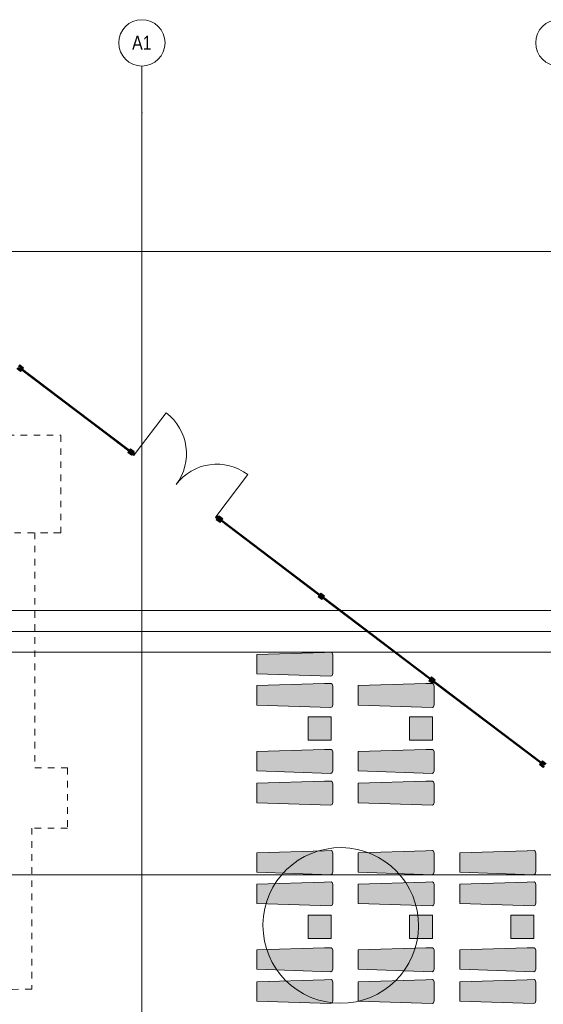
# Model space of a CAD drawing. Header units: millimetres. Extents: x -14761 to 157739, y -22400 to 107990.
# Tile 35 of 256: x 6361 to 17665, y 72955 to 94200. Entities that reach past the tile are written whole.
import ezdxf

# ---------------------------------------------------------------- set-up
doc = ezdxf.new("R2010")
doc.units = ezdxf.units.MM
doc.header["$MEASUREMENT"] = 0
doc.linetypes.add('Wipeout_Contour', pattern=[1000, 0, -1000])
doc.linetypes.add('короткая штриховая', pattern=[282.22222222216, 141.11111111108, -141.11111111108])
for name, color, linetype in [('Интерьер - лежаки 2', 7, 'Continuous'), ('Интерьер - Мебель', 7, 'Continuous'), ('Местность - Забор', 7, 'Continuous'), ('Элемент Модели - Оси', 7, 'Continuous')]:
    doc.layers.add(name, color=color, linetype=linetype)
doc.styles.add('СГЕНЕРИР_СТИЛЬ_3', font='txt')

msp = doc.modelspace()

# ---------------------------------------------------------------- hatches: boundary and pattern name
at = {"layer": 'Интерьер - лежаки 2', "linetype": 'Continuous', "lineweight": 0, "true_color": 0xffffff}
for points in [[(12587.01322115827, 79155.94533793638), (12587.01322115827, 78655.94533793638), (13087.01322115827, 78655.94533793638), (13087.01322115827, 79155.94533793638)], [(12939.67990666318, 78454.40091998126), (11480.78190666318, 78411.40091998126), (11480.78190666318, 77991.40091998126), (13079.42690666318, 77937.96291998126), (13106.28490666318, 77954.66991998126), (13120.82690666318, 77996.53491998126), (13120.78790666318, 78401.40091998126), (13106.28490666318, 78442.13191998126), (13084.83390666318, 78456.24391998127)], [(12939.67990666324, 77767.00680978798), (11480.78190666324, 77724.006809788), (11480.78190666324, 77304.006809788), (13079.42690666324, 77250.56880978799), (13106.28490666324, 77267.27580978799), (13120.82690666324, 77309.14080978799), (13120.78790666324, 77714.00680978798), (13106.28490666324, 77754.73780978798), (13084.83390666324, 77768.849809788)], [(15129.69214123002, 77767.00680978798), (13670.79414123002, 77724.006809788), (13670.79414123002, 77304.006809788), (15269.43914123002, 77250.56880978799), (15296.29714123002, 77267.27580978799), (15310.83914123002, 77309.14080978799), (15310.80014123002, 77714.00680978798), (15296.29714123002, 77754.73780978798), (15274.84614123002, 77768.849809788)], [(12939.67990666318, 76268.8334896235), (11480.78190666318, 76225.83348962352), (11480.78190666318, 75805.8334896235), (13079.42690666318, 75752.39548962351), (13106.28490666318, 75769.1024896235), (13120.82690666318, 75810.96748962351), (13120.78790666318, 76215.8334896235), (13106.28490666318, 76256.5644896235), (13084.83390666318, 76270.67648962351)], [(15129.69214122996, 76268.8334896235), (13670.79414122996, 76225.83348962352), (13670.79414122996, 75805.8334896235), (15269.43914122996, 75752.39548962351), (15296.29714122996, 75769.1024896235), (15310.83914122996, 75810.96748962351), (15310.80014122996, 76215.8334896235), (15296.29714122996, 76256.5644896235), (15274.84614122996, 76270.67648962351)], [(17319.70437579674, 76268.8334896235), (15860.80637579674, 76225.83348962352), (15860.80637579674, 75805.8334896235), (17459.45137579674, 75752.39548962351), (17486.30937579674, 75769.1024896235), (17500.85137579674, 75810.96748962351), (17500.81237579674, 76215.8334896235), (17486.30937579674, 76256.5644896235), (17464.85837579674, 76270.67648962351)], [(12939.67990666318, 75593.36795444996), (11480.78190666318, 75550.36795444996), (11480.78190666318, 75130.36795444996), (13079.42690666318, 75076.92995444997), (13106.28490666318, 75093.63695444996), (13120.82690666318, 75135.50195444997), (13120.78790666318, 75540.36795444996), (13106.28490666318, 75581.09895444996), (13084.83390666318, 75595.21095444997)], [(15129.69214122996, 75593.36795444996), (13670.79414122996, 75550.36795444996), (13670.79414122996, 75130.36795444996), (15269.43914122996, 75076.92995444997), (15296.29714122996, 75093.63695444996), (15310.83914122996, 75135.50195444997), (15310.80014122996, 75540.36795444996), (15296.29714122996, 75581.09895444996), (15274.84614122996, 75595.21095444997)], [(17319.70437579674, 75593.36795444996), (15860.80637579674, 75550.36795444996), (15860.80637579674, 75130.36795444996), (17459.45137579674, 75076.92995444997), (17486.30937579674, 75093.63695444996), (17500.85137579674, 75135.50195444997), (17500.81237579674, 75540.36795444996), (17486.30937579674, 75581.09895444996), (17464.85837579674, 75595.21095444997)], [(12587.01322115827, 74875.58968719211), (12587.01322115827, 74375.58968719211), (13087.01322115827, 74375.58968719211), (13087.01322115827, 74875.58968719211)], [(14774.98219741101, 74875.58968719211), (14774.98219741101, 74375.58968719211), (15274.98219741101, 74375.58968719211), (15274.98219741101, 74875.58968719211)], [(16962.77493245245, 74875.58968719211), (16962.77493245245, 74375.58968719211), (17462.77493245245, 74375.58968719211), (17462.77493245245, 74875.58968719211)], [(12939.67990666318, 74174.04526923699), (11480.78190666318, 74131.04526923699), (11480.78190666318, 73711.04526923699), (13079.42690666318, 73657.60726923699), (13106.28490666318, 73674.31426923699), (13120.82690666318, 73716.17926923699), (13120.78790666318, 74121.04526923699), (13106.28490666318, 74161.77626923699), (13084.83390666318, 74175.888269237)], [(15129.69214122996, 74174.04526923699), (13670.79414122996, 74131.04526923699), (13670.79414122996, 73711.04526923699), (15269.43914122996, 73657.60726923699), (15296.29714122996, 73674.31426923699), (15310.83914122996, 73716.17926923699), (15310.80014122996, 74121.04526923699), (15296.29714122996, 74161.77626923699), (15274.84614122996, 74175.888269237)], [(17319.70437579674, 74174.04526923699), (15860.80637579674, 74131.04526923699), (15860.80637579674, 73711.04526923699), (17459.45137579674, 73657.60726923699), (17486.30937579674, 73674.31426923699), (17500.85137579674, 73716.17926923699), (17500.81237579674, 74121.04526923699), (17486.30937579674, 74161.77626923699), (17464.85837579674, 74175.888269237)], [(12939.67990666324, 73486.65115904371), (11480.78190666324, 73443.65115904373), (11480.78190666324, 73023.65115904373), (13079.42690666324, 72970.21315904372), (13106.28490666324, 72986.92015904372), (13120.82690666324, 73028.78515904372), (13120.78790666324, 73433.65115904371), (13106.28490666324, 73474.38215904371), (13084.83390666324, 73488.49415904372)], [(15129.69214123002, 73486.65115904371), (13670.79414123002, 73443.65115904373), (13670.79414123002, 73023.65115904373), (15269.43914123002, 72970.21315904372), (15296.29714123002, 72986.92015904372), (15310.83914123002, 73028.78515904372), (15310.80014123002, 73433.65115904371), (15296.29714123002, 73474.38215904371), (15274.84614123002, 73488.49415904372)], [(17319.7043757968, 73486.65115904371), (15860.8063757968, 73443.65115904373), (15860.8063757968, 73023.65115904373), (17459.4513757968, 72970.21315904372), (17486.3093757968, 72986.92015904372), (17500.8513757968, 73028.78515904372), (17500.8123757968, 73433.65115904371), (17486.3093757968, 73474.38215904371), (17464.8583757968, 73488.49415904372)]]:
    msp.add_hatch(color=7, dxfattribs=at).paths.add_polyline_path(points)

# ---------------------------------------------------------------- linework, layer by layer
at = {"layer": 'Интерьер - лежаки 2', "color": 7, "linetype": 'Continuous', "lineweight": 15}
for p, q in [((12587.01322115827, 79155.94533793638), (12587.01322115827, 78655.94533793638)), ((13087.01322115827, 79155.94533793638), (12587.01322115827, 79155.94533793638)), ((13087.01322115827, 78655.94533793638), (13087.01322115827, 79155.94533793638)), ((14774.98219741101, 79155.94533793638), (14774.98219741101, 78655.94533793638)), ((12587.01322115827, 78655.94533793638), (13087.01322115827, 78655.94533793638)), ((12587.01322115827, 74875.58968719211), (12587.01322115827, 74375.58968719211)), ((13087.01322115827, 74875.58968719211), (12587.01322115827, 74875.58968719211)), ((13087.01322115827, 74375.58968719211), (13087.01322115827, 74875.58968719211)), ((14774.98219741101, 74875.58968719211), (14774.98219741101, 74375.58968719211)), ((15274.98219741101, 74875.58968719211), (14774.98219741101, 74875.58968719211)), ((15274.98219741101, 74375.58968719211), (15274.98219741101, 74875.58968719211)), ((16962.77493245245, 74875.58968719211), (16962.77493245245, 74375.58968719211)), ((17462.77493245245, 74875.58968719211), (16962.77493245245, 74875.58968719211)), ((17462.77493245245, 74375.58968719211), (17462.77493245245, 74875.58968719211)), ((12587.01322115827, 74375.58968719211), (13087.01322115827, 74375.58968719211)), ((14774.98219741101, 74375.58968719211), (15274.98219741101, 74375.58968719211)), ((16962.77493245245, 74375.58968719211), (17462.77493245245, 74375.58968719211))]:
    msp.add_line(p, q, dxfattribs=at)
at = {"layer": 'Интерьер - лежаки 2', "color": 7, "linetype": 'Continuous', "lineweight": 15, "flags": 128}
for points in [[(12939.67990666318, 78454.40091998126), (13084.83390666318, 78456.24391998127), (13106.28490666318, 78442.13191998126), (13120.78790666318, 78401.40091998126), (13120.82690666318, 77996.53491998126), (13106.28490666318, 77954.66991998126), (13079.42690666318, 77937.96291998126), (11480.78190666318, 77991.40091998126), (11480.78190666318, 78411.40091998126)], [(12939.67990666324, 77767.00680978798), (13084.83390666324, 77768.849809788), (13106.28490666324, 77754.73780978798), (13120.78790666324, 77714.00680978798), (13120.82690666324, 77309.14080978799), (13106.28490666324, 77267.27580978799), (13079.42690666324, 77250.56880978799), (11480.78190666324, 77304.006809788), (11480.78190666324, 77724.006809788)], [(15129.69214123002, 77767.00680978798), (15274.84614123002, 77768.849809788), (15296.29714123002, 77754.73780978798), (15310.80014123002, 77714.00680978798), (15310.83914123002, 77309.14080978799), (15296.29714123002, 77267.27580978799), (15269.43914123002, 77250.56880978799), (13670.79414123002, 77304.006809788), (13670.79414123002, 77724.006809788)], [(12939.67990666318, 76268.8334896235), (13084.83390666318, 76270.67648962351), (13106.28490666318, 76256.5644896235), (13120.78790666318, 76215.8334896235), (13120.82690666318, 75810.96748962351), (13106.28490666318, 75769.1024896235), (13079.42690666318, 75752.39548962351), (11480.78190666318, 75805.8334896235), (11480.78190666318, 76225.83348962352)], [(15129.69214122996, 76268.8334896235), (15274.84614122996, 76270.67648962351), (15296.29714122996, 76256.5644896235), (15310.80014122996, 76215.8334896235), (15310.83914122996, 75810.96748962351), (15296.29714122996, 75769.1024896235), (15269.43914122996, 75752.39548962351), (13670.79414122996, 75805.8334896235), (13670.79414122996, 76225.83348962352)], [(17319.70437579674, 76268.8334896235), (17464.85837579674, 76270.67648962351), (17486.30937579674, 76256.5644896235), (17500.81237579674, 76215.8334896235), (17500.85137579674, 75810.96748962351), (17486.30937579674, 75769.1024896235), (17459.45137579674, 75752.39548962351), (15860.80637579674, 75805.8334896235), (15860.80637579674, 76225.83348962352)], [(12939.67990666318, 75593.36795444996), (13084.83390666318, 75595.21095444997), (13106.28490666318, 75581.09895444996), (13120.78790666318, 75540.36795444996), (13120.82690666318, 75135.50195444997), (13106.28490666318, 75093.63695444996), (13079.42690666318, 75076.92995444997), (11480.78190666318, 75130.36795444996), (11480.78190666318, 75550.36795444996)], [(15129.69214122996, 75593.36795444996), (15274.84614122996, 75595.21095444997), (15296.29714122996, 75581.09895444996), (15310.80014122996, 75540.36795444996), (15310.83914122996, 75135.50195444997), (15296.29714122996, 75093.63695444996), (15269.43914122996, 75076.92995444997), (13670.79414122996, 75130.36795444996), (13670.79414122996, 75550.36795444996)], [(17319.70437579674, 75593.36795444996), (17464.85837579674, 75595.21095444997), (17486.30937579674, 75581.09895444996), (17500.81237579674, 75540.36795444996), (17500.85137579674, 75135.50195444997), (17486.30937579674, 75093.63695444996), (17459.45137579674, 75076.92995444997), (15860.80637579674, 75130.36795444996), (15860.80637579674, 75550.36795444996)], [(12939.67990666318, 74174.04526923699), (13084.83390666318, 74175.888269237), (13106.28490666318, 74161.77626923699), (13120.78790666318, 74121.04526923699), (13120.82690666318, 73716.17926923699), (13106.28490666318, 73674.31426923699), (13079.42690666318, 73657.60726923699), (11480.78190666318, 73711.04526923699), (11480.78190666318, 74131.04526923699)], [(15129.69214122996, 74174.04526923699), (15274.84614122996, 74175.888269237), (15296.29714122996, 74161.77626923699), (15310.80014122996, 74121.04526923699), (15310.83914122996, 73716.17926923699), (15296.29714122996, 73674.31426923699), (15269.43914122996, 73657.60726923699), (13670.79414122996, 73711.04526923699), (13670.79414122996, 74131.04526923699)], [(17319.70437579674, 74174.04526923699), (17464.85837579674, 74175.888269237), (17486.30937579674, 74161.77626923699), (17500.81237579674, 74121.04526923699), (17500.85137579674, 73716.17926923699), (17486.30937579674, 73674.31426923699), (17459.45137579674, 73657.60726923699), (15860.80637579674, 73711.04526923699), (15860.80637579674, 74131.04526923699)], [(12939.67990666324, 73486.65115904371), (13084.83390666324, 73488.49415904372), (13106.28490666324, 73474.38215904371), (13120.78790666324, 73433.65115904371), (13120.82690666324, 73028.78515904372), (13106.28490666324, 72986.92015904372), (13079.42690666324, 72970.21315904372), (11480.78190666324, 73023.65115904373), (11480.78190666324, 73443.65115904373)], [(15129.69214123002, 73486.65115904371), (15274.84614123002, 73488.49415904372), (15296.29714123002, 73474.38215904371), (15310.80014123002, 73433.65115904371), (15310.83914123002, 73028.78515904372), (15296.29714123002, 72986.92015904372), (15269.43914123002, 72970.21315904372), (13670.79414123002, 73023.65115904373), (13670.79414123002, 73443.65115904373)], [(17319.7043757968, 73486.65115904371), (17464.8583757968, 73488.49415904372), (17486.3093757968, 73474.38215904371), (17500.8123757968, 73433.65115904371), (17500.8513757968, 73028.78515904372), (17486.3093757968, 72986.92015904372), (17459.4513757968, 72970.21315904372), (15860.8063757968, 73023.65115904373), (15860.8063757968, 73443.65115904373)]]:
    msp.add_lwpolyline(points, close=True, dxfattribs=at)
at = {"layer": 'Интерьер - Мебель', "color": 7, "linetype": 'короткая штриховая', "lineweight": 15}
msp.add_line((-4758.769629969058, 83131.31005132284), (7249.229946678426, 83131.31005132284), dxfattribs=at)
msp.add_lwpolyline([(-9819.028583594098, 73262.95200378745), (-9819.028583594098, 81732.99696809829, -0.414213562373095), (-6319.028583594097, 85232.99696809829), (7249.229946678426, 85232.99696809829), (7249.229946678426, 83131.31005132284), (6689.44365653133, 83131.31005132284), (6689.443656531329, 78056.50505715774), (7390.005962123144, 78056.50505715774), (7390.005962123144, 76757.90175898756), (6621.096114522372, 76757.90175898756), (6621.096114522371, 73278.76862316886)], format="xyb", close=True, dxfattribs=at)
at = {"layer": 'Интерьер - Мебель', "color": 7, "linetype": 'Continuous', "lineweight": 15, "flags": 128}
msp.add_lwpolyline([(11612.58055775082, 74656.34380131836, 229.1816636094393), (11612.83631443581, 74685.65061461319)], format="xyb", close=True, dxfattribs=at)
at = {"layer": 'Местность - Забор', "color": 7, "linetype": 'Continuous', "lineweight": 15}
msp.add_line((8856.415074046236, 84837.29568815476), (9523.460999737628, 85718.24686006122), dxfattribs=at)
for centre, radius, start, end in [((8856.415074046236, 84837.29568815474), 1105.000107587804, 322.867420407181, 52.86742040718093), ((10618.31742291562, 83503.20383294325), 1105.000107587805, 52.8674204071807, 142.8674204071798)]:
    msp.add_arc(centre, radius, start, end, dxfattribs=at)
at = {"layer": 'Элемент Модели - Оси', "color": 7, "linetype": 'Continuous', "lineweight": 15}
for p, q in [((9000.000000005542, 92199.9999999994), (9000.000000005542, 93199.9999999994)), ((9000.000000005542, 92199.9999999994), (9000.000000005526, -1975.000000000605)), ((-12760.58429662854, 89199.9999999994), (155650.0000000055, 89199.9999999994)), ((-12137.39426360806, 81449.9999999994), (155026.809966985, 81449.9999999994)), ((-12760.58429662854, 80999.9999999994), (155650.0000000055, 80999.9999999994)), ((-12162.92842284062, 80549.9999999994), (155052.3441262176, 80549.9999999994)), ((-12760.58429662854, 75749.99999999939), (155650.0000000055, 75749.99999999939))]:
    msp.add_line(p, q, dxfattribs=at)
for centre in [(9000.000000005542, 93699.9999999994), (18000.00000000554, 93699.9999999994)]:
    msp.add_circle(centre, 500, dxfattribs=at)
msp.add_point((9000.000000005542, 92199.9999999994), dxfattribs=at)
msp.add_point((9000.000000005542, 92199.9999999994), dxfattribs=at)

# ---------------------------------------------------------------- texts
at = {"layer": 'Элемент Модели - Оси', "color": 30, "lineweight": 5, "true_color": 0xff823e, "insert": (8788.235000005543, 93702.25899999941), "char_height": 300.0000000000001, "attachment_point": 4, "style": 'СГЕНЕРИР_СТИЛЬ_3'}
msp.add_mtext('\\A1;{\\pql;\\pt0;\\fArial Narrow|b0|i0|c204|p34;А1}', dxfattribs=at)

# ---------------------------------------------------------------- wipeouts: each hides what was drawn before it
at = {"color": 254, "linetype": 'Wipeout_Contour', "lineweight": 0, "ltscale": 968979.2977617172}
msp.add_wipeout([(15282.475586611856, 79939.50651149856), (15276.438239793, 79931.53469249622), (15300.353732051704, 79913.42258153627), (15297.335093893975, 79909.4366720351), (17609.16584772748, 78158.5973521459), (17612.184521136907, 78162.58326164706), (17636.10001339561, 78144.4711154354), (17642.137395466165, 78152.44296968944), (17618.22190320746, 78170.55504539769), (17621.240611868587, 78174.54099015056), (15309.409787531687, 79925.38034529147), (15306.39107887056, 79921.39443579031)], dxfattribs=at).dxf.layer = 'Местность - Забор'

# ---------------------------------------------------------------- next in the draw order: hatches: boundary and pattern name
at = {"layer": 'Интерьер - лежаки 2', "linetype": 'Continuous', "lineweight": 0, "true_color": 0xffffff}
for points in [[(14774.98219741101, 79155.94533793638), (14774.98219741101, 78655.94533793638), (15274.98219741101, 78655.94533793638), (15274.98219741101, 79155.94533793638)], [(15129.69214122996, 78454.40091998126), (13670.79414122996, 78411.40091998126), (13670.79414122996, 77991.40091998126), (15269.43914122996, 77937.96291998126), (15296.29714122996, 77954.66991998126), (15310.83914122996, 77996.53491998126), (15310.80014122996, 78401.40091998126), (15296.29714122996, 78442.13191998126), (15274.84614122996, 78456.24391998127)]]:
    msp.add_hatch(color=7, dxfattribs=at).paths.add_polyline_path(points)
at = {"layer": 'Местность - Забор', "linetype": 'Continuous', "lineweight": 0, "true_color": 0x000000}
msp.add_hatch(color=18, dxfattribs=at).paths.add_polyline_path([(17642.13739762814, 78152.4429381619), (17636.10002064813, 78144.47110780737), (17612.18452958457, 78162.58323874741), (17585.01633317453, 78126.71000215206), (17664.73463671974, 78066.33623235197), (17691.90283312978, 78102.20946894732), (17667.98734206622, 78120.32159988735), (17674.02471904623, 78128.29343024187), (17697.94021010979, 78110.18129930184), (17725.10840651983, 78146.05453589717), (17645.39010297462, 78206.42830569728), (17618.22190656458, 78170.55506910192)])

# ---------------------------------------------------------------- next in the draw order: linework, layer by layer
at = {"layer": 'Интерьер - лежаки 2', "color": 7, "linetype": 'Continuous', "lineweight": 15}
for p, q in [((15274.98219741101, 79155.94533793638), (14774.98219741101, 79155.94533793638)), ((15274.98219741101, 78655.94533793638), (15274.98219741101, 79155.94533793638)), ((14774.98219741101, 78655.94533793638), (15274.98219741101, 78655.94533793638))]:
    msp.add_line(p, q, dxfattribs=at)
at = {"layer": 'Интерьер - лежаки 2', "color": 7, "linetype": 'Continuous', "lineweight": 15, "flags": 128}
msp.add_lwpolyline([(15129.69214122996, 78454.40091998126), (15274.84614122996, 78456.24391998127), (15296.29714122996, 78442.13191998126), (15310.80014122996, 78401.40091998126), (15310.83914122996, 77996.53491998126), (15296.29714122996, 77954.66991998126), (15269.43914122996, 77937.96291998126), (13670.79414122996, 77991.40091998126), (13670.79414122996, 78411.40091998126)], close=True, dxfattribs=at)
at = {"layer": 'Местность - Забор', "color": 7, "linetype": 'Continuous', "lineweight": 15}
for p, q in [((17645.39010297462, 78206.42830569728), (17618.22190656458, 78170.55506910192)), ((17645.39010297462, 78206.42830569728), (17725.10840651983, 78146.05453589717)), ((17612.18452958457, 78162.58323874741), (17585.01633317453, 78126.71000215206)), ((17585.01633317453, 78126.71000215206), (17664.73463671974, 78066.33623235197)), ((17612.18452958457, 78162.58323874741), (17636.10002064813, 78144.47110780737)), ((17618.22190656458, 78170.55506910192), (17642.13739762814, 78152.4429381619)), ((17642.13739762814, 78152.4429381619), (17636.10002064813, 78144.47110780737)), ((17691.90283312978, 78102.20946894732), (17664.73463671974, 78066.33623235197))]:
    msp.add_line(p, q, dxfattribs=at)

# ---------------------------------------------------------------- next in the draw order: wipeouts: each hides what was drawn before it
at = {"color": 254, "linetype": 'Wipeout_Contour', "lineweight": 0, "ltscale": 1033419.964342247}
msp.add_wipeout([(6383.959455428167, 86665.90026659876), (6407.8747736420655, 86647.78789754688), (6404.8560637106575, 86643.80207807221), (8716.671422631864, 84892.94148780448), (8719.688344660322, 84896.92540991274), (8743.604648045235, 84878.81431793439), (8749.641666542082, 84886.7864312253), (8725.725399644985, 84904.89752320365), (8728.745496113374, 84908.88564141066), (6416.930939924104, 86659.74561138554), (6413.912229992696, 86655.75968244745), (6389.996911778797, 86673.87208798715)], dxfattribs=at).dxf.layer = 'Местность - Забор'
at = {"color": 254, "linetype": 'Wipeout_Contour', "lineweight": 0, "ltscale": 984937.9882802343}
msp.add_wipeout([(12890.92651643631, 81750.71962316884), (12884.88912434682, 81742.74779735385), (12908.804601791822, 81724.63565685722), (12905.785923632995, 81720.64974394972), (15217.616769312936, 79969.81040216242), (15220.635447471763, 79973.79631506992), (15244.550889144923, 79955.68421034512), (15250.588281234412, 79963.65603616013), (15226.67280378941, 79981.76814088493), (15229.691517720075, 79985.75408956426), (12917.860707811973, 81736.59339557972), (12914.84199388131, 81732.60748267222)], dxfattribs=at).dxf.layer = 'Местность - Забор'

# ---------------------------------------------------------------- next in the draw order: hatches: boundary and pattern name
at = {"layer": 'Интерьер - лежаки 2', "linetype": 'Continuous', "lineweight": 0, "true_color": 0xffffff}
for points in [[(12939.67990666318, 80549.18914036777), (11480.78190666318, 80506.18914036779), (11480.78190666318, 80086.18914036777), (13079.42690666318, 80032.75114036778), (13106.28490666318, 80049.45814036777), (13120.82690666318, 80091.32314036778), (13120.78790666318, 80496.18914036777), (13106.28490666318, 80536.92014036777), (13084.83390666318, 80551.03214036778)], [(12939.67990666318, 79873.72360519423), (11480.78190666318, 79830.72360519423), (11480.78190666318, 79410.72360519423), (13079.42690666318, 79357.28560519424), (13106.28490666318, 79373.99260519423), (13120.82690666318, 79415.85760519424), (13120.78790666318, 79820.72360519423), (13106.28490666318, 79861.45460519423), (13084.83390666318, 79875.56660519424)], [(15129.69214122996, 79873.72360519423), (13670.79414122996, 79830.72360519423), (13670.79414122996, 79410.72360519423), (15269.43914122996, 79357.28560519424), (15296.29714122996, 79373.99260519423), (15310.83914122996, 79415.85760519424), (15310.80014122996, 79820.72360519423), (15296.29714122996, 79861.45460519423), (15274.84614122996, 79875.56660519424)]]:
    msp.add_hatch(color=7, dxfattribs=at).paths.add_polyline_path(points)
at = {"layer": 'Местность - Забор', "linetype": 'Continuous', "lineweight": 0, "true_color": 0x000000}
for points in [[(6358.109803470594, 86698.0218527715), (6352.072354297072, 86690.05007709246), (6328.157027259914, 86708.16242461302), (6300.988505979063, 86672.28943405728), (6380.70626276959, 86611.91494232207), (6407.874784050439, 86647.78793287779), (6383.959457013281, 86665.90028039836), (6389.996906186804, 86673.87205607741), (6413.912233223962, 86655.75970855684), (6441.080754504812, 86691.63269911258), (6361.362997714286, 86752.00719084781), (6334.194476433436, 86716.13420029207)], [(8740.586333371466, 84874.82943723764), (8752.66123171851, 84890.77298859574), (6393.015630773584, 86677.85794391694), (6380.940732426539, 86661.91439255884)], [(8781.530033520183, 84862.63829713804), (8805.446309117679, 84844.52720215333), (8832.612951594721, 84880.40161554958), (8752.892032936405, 84940.77193216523), (8725.725390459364, 84904.897518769), (8749.641666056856, 84886.78642378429), (8743.604634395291, 84878.81433191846), (8719.688358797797, 84896.92542690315), (8692.521716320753, 84861.0510135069), (8772.24263497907, 84800.68069689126), (8799.409277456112, 84836.5551102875), (8775.493001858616, 84854.6662052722)], [(8787.337860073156, 84820.61220766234), (8823.213696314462, 84793.44744398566), (8856.415074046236, 84837.29568815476), (8820.539237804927, 84864.46045183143)], [(15250.58829127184, 79963.65603216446), (15244.55091429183, 79955.68420180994), (15220.63542322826, 79973.79633274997), (15193.46722681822, 79937.92309615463), (15273.18553036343, 79877.54932635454), (15300.35372677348, 79913.42256294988), (15276.43823570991, 79931.53469388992), (15282.47561268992, 79939.50652424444), (15306.39110375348, 79921.3943933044), (15333.55930016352, 79957.26762989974), (15253.84099661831, 80017.64139969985), (15226.67280020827, 79981.76816310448)], [(17633.08133215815, 78140.48519263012), (17645.15608611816, 78156.42885333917), (15285.49430117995, 79943.4924394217), (15273.41954721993, 79927.54877871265)]]:
    msp.add_hatch(color=18, dxfattribs=at).paths.add_polyline_path(points)

# ---------------------------------------------------------------- next in the draw order: linework, layer by layer
at = {"layer": 'Интерьер - лежаки 2', "color": 7, "linetype": 'Continuous', "lineweight": 15, "flags": 128}
for points in [[(12939.67990666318, 80549.18914036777), (13084.83390666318, 80551.03214036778), (13106.28490666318, 80536.92014036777), (13120.78790666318, 80496.18914036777), (13120.82690666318, 80091.32314036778), (13106.28490666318, 80049.45814036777), (13079.42690666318, 80032.75114036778), (11480.78190666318, 80086.18914036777), (11480.78190666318, 80506.18914036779)], [(12939.67990666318, 79873.72360519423), (13084.83390666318, 79875.56660519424), (13106.28490666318, 79861.45460519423), (13120.78790666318, 79820.72360519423), (13120.82690666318, 79415.85760519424), (13106.28490666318, 79373.99260519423), (13079.42690666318, 79357.28560519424), (11480.78190666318, 79410.72360519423), (11480.78190666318, 79830.72360519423)], [(15129.69214122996, 79873.72360519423), (15274.84614122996, 79875.56660519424), (15296.29714122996, 79861.45460519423), (15310.80014122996, 79820.72360519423), (15310.83914122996, 79415.85760519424), (15296.29714122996, 79373.99260519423), (15269.43914122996, 79357.28560519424), (13670.79414122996, 79410.72360519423), (13670.79414122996, 79830.72360519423)]]:
    msp.add_lwpolyline(points, close=True, dxfattribs=at)
at = {"layer": 'Местность - Забор', "color": 7, "linetype": 'Continuous', "lineweight": 15}
for p, q in [((6361.362997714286, 86752.00719084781), (6334.194476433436, 86716.13420029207)), ((6361.362997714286, 86752.00719084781), (6441.080754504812, 86691.63269911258)), ((6441.080754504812, 86691.63269911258), (6413.912233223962, 86655.75970855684)), ((6300.988505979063, 86672.28943405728), (6380.70626276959, 86611.91494232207)), ((6407.874784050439, 86647.78793287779), (6380.70626276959, 86611.91494232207)), ((6389.996906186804, 86673.87205607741), (6383.959457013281, 86665.90028039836)), ((6383.959457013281, 86665.90028039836), (6407.874784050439, 86647.78793287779)), ((6389.996906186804, 86673.87205607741), (6413.912233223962, 86655.75970855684)), ((8719.688358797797, 84896.92542690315), (8692.521716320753, 84861.0510135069)), ((8692.521716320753, 84861.0510135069), (8772.24263497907, 84800.68069689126)), ((8719.688358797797, 84896.92542690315), (8743.604634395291, 84878.81433191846)), ((8752.892032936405, 84940.77193216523), (8725.725390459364, 84904.897518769)), ((8725.725390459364, 84904.897518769), (8749.641666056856, 84886.78642378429)), ((8749.641666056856, 84886.78642378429), (8743.604634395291, 84878.81433191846)), ((8752.892032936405, 84940.77193216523), (8832.612951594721, 84880.40161554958)), ((8799.409277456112, 84836.5551102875), (8772.24263497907, 84800.68069689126)), ((8781.530033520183, 84862.63829713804), (8775.493001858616, 84854.6662052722)), ((8775.493001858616, 84854.6662052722), (8799.409277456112, 84836.5551102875)), ((8781.530033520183, 84862.63829713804), (8805.446309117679, 84844.52720215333)), ((8832.612951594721, 84880.40161554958), (8805.446309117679, 84844.52720215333)), ((15220.63542322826, 79973.79633274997), (15193.46722681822, 79937.92309615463)), ((15193.46722681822, 79937.92309615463), (15273.18553036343, 79877.54932635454)), ((15220.63542322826, 79973.79633274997), (15244.55091429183, 79955.68420180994)), ((15253.84099661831, 80017.64139969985), (15226.67280020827, 79981.76816310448)), ((15226.67280020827, 79981.76816310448), (15250.58829127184, 79963.65603216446)), ((15250.58829127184, 79963.65603216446), (15244.55091429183, 79955.68420180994)), ((15253.84099661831, 80017.64139969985), (15333.55930016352, 79957.26762989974)), ((15300.35372677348, 79913.42256294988), (15273.18553036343, 79877.54932635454)), ((15282.47561268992, 79939.50652424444), (15276.43823570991, 79931.53469388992)), ((15276.43823570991, 79931.53469388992), (15300.35372677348, 79913.42256294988)), ((15282.47561268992, 79939.50652424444), (15306.39110375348, 79921.3943933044)), ((15333.55930016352, 79957.26762989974), (15306.39110375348, 79921.3943933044))]:
    msp.add_line(p, q, dxfattribs=at)
at = {"layer": 'Местность - Забор', "color": 7, "linetype": 'Continuous', "lineweight": 15, "flags": 128}
for points in [[(8740.586333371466, 84874.82943723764), (8752.66123171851, 84890.77298859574), (6393.015630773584, 86677.85794391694), (6380.940732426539, 86661.91439255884)], [(8787.337860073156, 84820.61220766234), (8823.213696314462, 84793.44744398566), (8856.415074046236, 84837.29568815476), (8820.539237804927, 84864.46045183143)], [(17633.08133215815, 78140.48519263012), (17645.15608611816, 78156.42885333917), (15285.49430117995, 79943.4924394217), (15273.41954721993, 79927.54877871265)]]:
    msp.add_lwpolyline(points, close=True, dxfattribs=at)
for points in [[(8716.67142383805, 84892.94146856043), (6404.856059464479, 86643.80204503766)], [(8728.745487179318, 84908.88565231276), (6416.930957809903, 86659.74559639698)], [(17609.16584109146, 78158.5973235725), (15297.33503828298, 79909.436647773)], [(17621.24059505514, 78174.54098427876), (15309.40979224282, 79925.38030848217)]]:
    msp.add_lwpolyline(points, dxfattribs=at)

# ---------------------------------------------------------------- next in the draw order: wipeouts: each hides what was drawn before it
at = {"color": 254, "linetype": 'Wipeout_Contour', "lineweight": 0, "ltscale": 1001203.012471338}
msp.add_wipeout([(10694.908206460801, 83413.85084407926), (10688.871190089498, 83405.87873246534), (10712.78752493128, 83387.76775050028), (10709.767606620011, 83383.7797809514), (12826.067650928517, 81781.0235486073), (12829.086326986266, 81785.00943654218), (12853.001822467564, 81766.89727947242), (12859.03917458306, 81774.869122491), (12835.123679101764, 81792.98124598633), (12838.142388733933, 81796.9671674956), (10721.841572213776, 83399.72400417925), (10718.824541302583, 83395.73986211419)], dxfattribs=at).dxf.layer = 'Местность - Забор'

# ---------------------------------------------------------------- next in the draw order: hatches: boundary and pattern name
at = {"layer": 'Местность - Забор', "linetype": 'Continuous', "lineweight": 0, "true_color": 0x000000}
for points in [[(10654.19325915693, 83476.0390692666), (10618.31742291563, 83503.20383294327), (10585.11604518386, 83459.35558877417), (10620.99188142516, 83432.1908250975)], [(10694.90818408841, 83413.85084980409), (10718.82454169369, 83395.73986311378), (10745.99102172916, 83431.61439952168), (10666.26982971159, 83491.98435515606), (10639.10334967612, 83456.10981874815), (10663.01970728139, 83437.99883205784), (10656.98271171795, 83430.0267128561), (10633.06635411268, 83448.1376995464), (10605.8998740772, 83412.26316313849), (10685.62106609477, 83351.89320750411), (10712.78754613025, 83387.767743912), (10688.87118852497, 83405.87873060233)], [(12849.98311944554, 81762.91138063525), (12862.05787340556, 81778.8550413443), (10697.92648563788, 83417.83585769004), (10685.85173167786, 83401.89219698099)], [(12859.03918491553, 81774.86912616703), (12853.00180793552, 81766.89729581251), (12829.08631687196, 81785.00942675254), (12801.91812046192, 81749.13619015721), (12881.63642400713, 81688.7624203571), (12908.80462041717, 81724.63565695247), (12884.88912935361, 81742.74778789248), (12890.92650633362, 81750.719618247), (12914.84199739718, 81732.60748730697), (12942.01019380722, 81768.48072390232), (12862.29189026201, 81828.85449370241), (12835.12369385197, 81792.98125710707)], [(15241.53222580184, 79951.69828663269), (15253.60697976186, 79967.64194734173), (12893.94519482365, 81754.70553342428), (12881.87044086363, 81738.76187271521)]]:
    msp.add_hatch(color=18, dxfattribs=at).paths.add_polyline_path(points)

# ---------------------------------------------------------------- next in the draw order: linework, layer by layer
at = {"layer": 'Местность - Забор', "color": 7, "linetype": 'Continuous', "lineweight": 15}
for p, q in [((10618.31742291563, 83503.20383294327), (11285.36334860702, 84384.15500484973)), ((10666.26982971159, 83491.98435515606), (10639.10334967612, 83456.10981874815)), ((10666.26982971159, 83491.98435515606), (10745.99102172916, 83431.61439952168)), ((10633.06635411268, 83448.1376995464), (10605.8998740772, 83412.26316313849)), ((10605.8998740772, 83412.26316313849), (10685.62106609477, 83351.89320750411)), ((10633.06635411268, 83448.1376995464), (10656.98271171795, 83430.0267128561)), ((10639.10334967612, 83456.10981874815), (10663.01970728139, 83437.99883205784)), ((10663.01970728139, 83437.99883205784), (10656.98271171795, 83430.0267128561)), ((10712.78754613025, 83387.767743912), (10685.62106609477, 83351.89320750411)), ((10694.90818408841, 83413.85084980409), (10688.87118852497, 83405.87873060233)), ((10688.87118852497, 83405.87873060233), (10712.78754613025, 83387.767743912)), ((10694.90818408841, 83413.85084980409), (10718.82454169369, 83395.73986311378)), ((10745.99102172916, 83431.61439952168), (10718.82454169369, 83395.73986311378)), ((12862.29189026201, 81828.85449370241), (12835.12369385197, 81792.98125710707)), ((12835.12369385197, 81792.98125710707), (12859.03918491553, 81774.86912616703)), ((12862.29189026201, 81828.85449370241), (12942.01019380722, 81768.48072390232)), ((12829.08631687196, 81785.00942675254), (12801.91812046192, 81749.13619015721)), ((12801.91812046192, 81749.13619015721), (12881.63642400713, 81688.7624203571)), ((12829.08631687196, 81785.00942675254), (12853.00180793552, 81766.89729581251)), ((12859.03918491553, 81774.86912616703), (12853.00180793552, 81766.89729581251)), ((12908.80462041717, 81724.63565695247), (12881.63642400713, 81688.7624203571)), ((12890.92650633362, 81750.719618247), (12884.88912935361, 81742.74778789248)), ((12884.88912935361, 81742.74778789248), (12908.80462041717, 81724.63565695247)), ((12890.92650633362, 81750.719618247), (12914.84199739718, 81732.60748730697)), ((12942.01019380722, 81768.48072390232), (12914.84199739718, 81732.60748730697))]:
    msp.add_line(p, q, dxfattribs=at)
at = {"layer": 'Местность - Забор', "color": 7, "linetype": 'Continuous', "lineweight": 15, "flags": 128}
for points in [[(10654.19325915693, 83476.0390692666), (10618.31742291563, 83503.20383294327), (10585.11604518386, 83459.35558877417), (10620.99188142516, 83432.1908250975)], [(12849.98311944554, 81762.91138063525), (12862.05787340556, 81778.8550413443), (10697.92648563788, 83417.83585769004), (10685.85173167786, 83401.89219698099)], [(15241.53222580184, 79951.69828663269), (15253.60697976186, 79967.64194734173), (12893.94519482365, 81754.70553342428), (12881.87044086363, 81738.76187271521)]]:
    msp.add_lwpolyline(points, close=True, dxfattribs=at)
for points in [[(12826.06762838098, 81781.02351157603), (10709.76760415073, 83383.77977718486)], [(12838.14238234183, 81796.96717228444), (10721.84159529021, 83399.72401560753)], [(15217.61673474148, 79969.81041757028), (12905.78593192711, 81720.64974177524)], [(15229.6914886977, 79985.7540782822), (12917.86068589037, 81736.59340248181)]]:
    msp.add_lwpolyline(points, dxfattribs=at)

doc.saveas('drawing.dxf')
